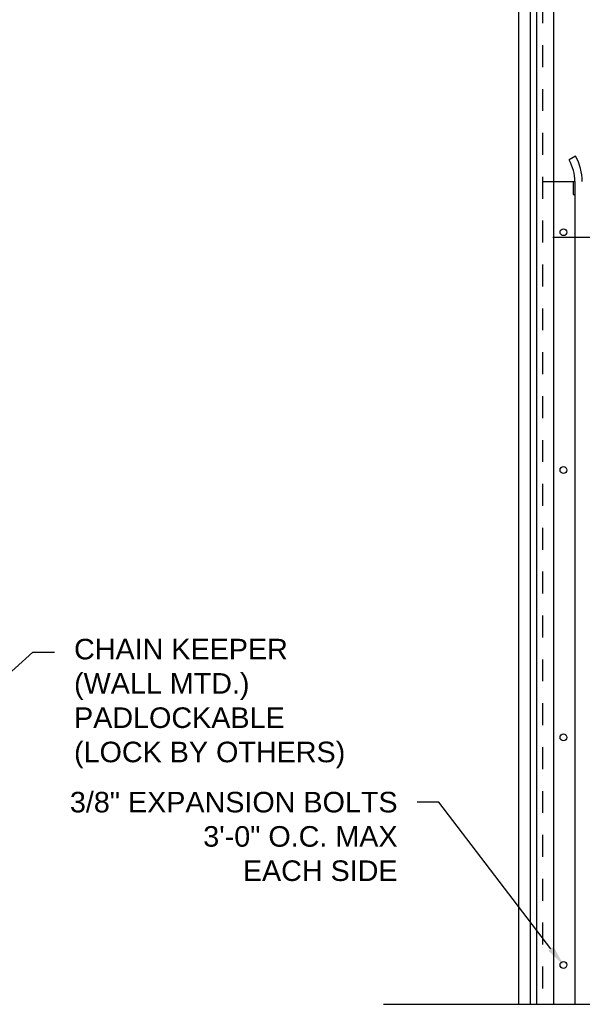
# Model space of a CAD drawing. Header units: inches. Extents: x 169.6 to 213.8, y 195 to 266.5.
# Tile 41 of 50: x 208 to 210.5, y 220.3 to 224.8. Entities that reach past the tile are written whole.
import ezdxf
from ezdxf import colors
from ezdxf.entities.mleader import LeaderData, LeaderLine
from ezdxf.math import Vec2, Vec3

# ---------------------------------------------------------------- set-up
doc = ezdxf.new("R2010")
doc.units = ezdxf.units.IN
doc.header["$LTSCALE"] = 0.25
doc.header["$MEASUREMENT"] = 0
doc.linetypes.add('HIDDEN2', pattern=[0.1875, 0.125, -0.0625])
doc.layers.add('ANNOTATIONS', color=1, linetype='Continuous')
doc.layers.add('CHAIN HOIST RH', color=7, linetype='Continuous')
doc.styles.add('ARIAL', font='arial.ttf', dxfattribs={"height": 0.09375})
doc.dimstyles.new('STANDARD$0', dxfattribs={"dimtxt": 0.09375, "dimasz": 0.09375, "dimexe": 0.03125, "dimexo": 0.046875, "dimgap": 0.09, "dimtad": 0, "dimtih": 1, "dimtoh": 1, "dimdec": 4, "dimzin": 0, "dimdsep": 46, "dimtxsty": 'ARIAL', "dimcen": 0.09, "dimadec": 0, "dimazin": 0, "dimtfac": 1, "dimtdec": 4, "dimtofl": 0, "dimtmove": 0, "dimatfit": 1, "dimfxl": 1, "dimtolj": 1, "dimtzin": 0, "dimarcsym": 0})

# ---------------------------------------------------------------- blocks, each defined once
blk = doc.blocks.new('*D53')
at = {"layer": 'ANNOTATIONS', "color": 0, "lineweight": -2, "transparency": 16777216}
for p, q in [((210.4114, 223.8447), (211.7568, 223.8447)), ((211.7255, 223.751), (211.7255, 222.3138)), ((211.7255, 220.4419), (211.7255, 221.879)), ((211.3645, 220.3481), (211.7568, 220.3481))]:
    blk.add_line(p, q, dxfattribs=at)
at = {"layer": 'ANNOTATIONS', "color": 0, "transparency": 16777216}
for points in [[(211.7099, 223.751), (211.7412, 223.751), (211.7255, 223.8447)], [(211.7099, 220.4419), (211.7412, 220.4419), (211.7255, 220.3481)]]:
    blk.add_solid(points, dxfattribs=at)
at = {"layer": 'defpoints', "color": 0, "transparency": 16777216}
for p in [(210.3645, 223.8447), (211.7255, 223.8447), (211.3176, 220.3481)]:
    blk.add_point(p, dxfattribs=at)
at = {"layer": 'ANNOTATIONS', "color": 0, "transparency": 16777216, "insert": (211.7255, 222.0964), "char_height": 0.09375, "attachment_point": 5, "style": 'ARIAL'}
blk.add_mtext('\\A1;OPENING \\PHEIGHT', dxfattribs=at)

msp = doc.modelspace()

# ---------------------------------------------------------------- linework, layer by layer
at = {"layer": 'CHAIN HOIST RH', "linetype": 'Continuous'}
for p, q in [((210.2551, 225.81612), (210.2551, 220.3481)), ((210.309, 225.12032), (210.309, 220.3481)), ((210.3367, 225.12032), (210.3367, 220.3481)), ((210.41725, 224.0981), (210.41725, 225.0981)), ((210.515, 224.21369), (210.48609, 224.19671)), ((210.36448, 224.0981), (210.51291, 224.0981)), ((210.41481, 224.0981), (210.41481, 220.3481)), ((210.5051, 224.0981), (210.5051, 224.0396)), ((210.51291, 224.0981), (210.51291, 220.3481)), ((210.5051, 224.0396), (210.51291, 224.0396)), ((209.6395, 220.3481), (211.27073, 220.3481))]:
    msp.add_line(p, q, dxfattribs=at)
at = {"layer": 'CHAIN HOIST RH', "linetype": 'HIDDEN2'}
msp.add_line((210.36448, 225.12032), (210.36448, 220.3481), dxfattribs=at)
at = {"layer": 'CHAIN HOIST RH', "linetype": 'Continuous'}
for centre in [(210.46045, 223.86761), (210.46045, 222.7836), (210.46045, 221.56485), (210.46045, 220.5273)]:
    msp.add_circle(centre, 0.01562, dxfattribs=at)
for radius in [0.19465, 0.22817]:
    msp.add_arc((210.31827, 224.0981), radius, 0, 30.43631, dxfattribs=at)

# ---------------------------------------------------------------- dimensions: what is measured, and where the dimension line sits
at = {"layer": 'ANNOTATIONS'}
dim = msp.add_linear_dim(base=(211.72555, 223.84474), p1=(211.3176, 220.3481), p2=(210.36448, 223.84474), angle=90, text='OPENING \\PHEIGHT', dimstyle='STANDARD$0', dxfattribs=at)
dim.commit()
dim.dimension.update_dxf_attribs({"geometry": '*D53', "text_midpoint": (211.72555, 222.09642)})

# ---------------------------------------------------------------- leaders
ml = msp.add_multileader_mtext('Standard', dxfattribs=at)
ml.set_content('CHAIN KEEPER\\P(WALL MTD.)\\PPADLOCKABLE\\P(LOCK BY OTHERS)', color=256, style='ARIAL')
ml.set_leader_properties()
ml.build(insert=Vec2(0, 0))
ml.multileader.update_dxf_attribs({"dogleg_length": 0.36, "arrow_head_size": 0.09375})
ctx = ml.context
ctx.base_point, ctx.char_height, ctx.arrow_head_size, ctx.landing_gap_size, ctx.plane_origin = Vec3(208.138, 221.9534), 0.09375, 0.09375, 0.09, Vec3(210.28812, 221.81936)
notes = []
notes.append((ctx, [(1, (1, 1, 0), (208.04005, 221.9534), (1, 0), 0.09796, [(0, [(207.51391, 221.4786)], 0, [])])]))
ctx.mtext.insert, ctx.mtext.flow_direction = Vec3(208.228, 222.01406), 5
ml = msp.add_multileader_mtext('Standard', dxfattribs=at)
ml.set_content('3/8" EXPANSION BOLTS\\P3\'-0" O.C. MAX\\PEACH SIDE', color=256, style='ARIAL')
ml.set_leader_properties()
ml.build(insert=Vec2(0, 0))
ml.multileader.update_dxf_attribs({"dogleg_length": 0.36, "arrow_head_size": 0.09375})
ctx = ml.context
ctx.base_point, ctx.char_height, ctx.arrow_head_size, ctx.landing_gap_size, ctx.plane_origin = Vec3(208.13117, 221.2689), 0.09375, 0.09375, 0.09, Vec3(207.79387, 219.82583)
ctx.text_align_type = 2
notes.append((ctx, [(1, (1, 1, 0), (209.89173, 221.2689), (-1, 0), 0.09796, [(0, [(210.46045, 220.5273)], 0, [])])]))
ctx.mtext.insert, ctx.mtext.width, ctx.mtext.alignment, ctx.mtext.flow_direction = Vec3(209.70377, 221.31657), 1.5321608, 3, 5
for ctx, leaders in notes:
    for number, flags, end, landing, length, lines in leaders:
        leader = LeaderData()
        leader.index, (leader.has_last_leader_line, leader.has_dogleg_vector, leader.attachment_direction) = number, flags
        leader.last_leader_point, leader.dogleg_vector, leader.dogleg_length = Vec3(end), Vec3(landing), length
        for number, points, colour, breaks in lines:
            line = LeaderLine()
            line.index, line.vertices, line.color, line.breaks = number, Vec3.list(points), colors.encode_raw_color(colour), breaks
            leader.lines.append(line)
        ctx.leaders.append(leader)

doc.saveas('drawing.dxf')
